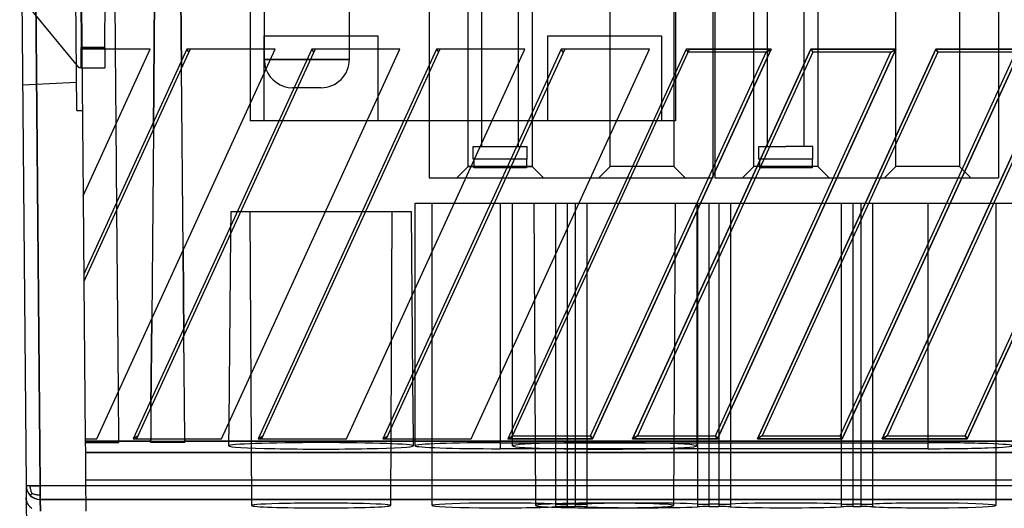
# Model space of a CAD drawing. Header units: millimetres. Extents: x 169.7 to 222.2, y -58 to 0.6.
# Tile 2 of 6: x 169.9 to 204.6, y -34.9 to -17.7. Entities that reach past the tile are written whole.
import ezdxf

# ---------------------------------------------------------------- set-up
doc = ezdxf.new("R2010")
doc.units = ezdxf.units.MM
doc.layers.add('MAIN-1', color=7, linetype='Continuous')
doc.layers.add('MAIN-2', color=7, linetype='Continuous')

msp = doc.modelspace()

# ---------------------------------------------------------------- linework, layer by layer
at = {"layer": 'MAIN-1'}
for p, q in [((169.888, -8.4), (170.112, -34.102)), ((170.612, -34.111), (170.388, -8.4)), ((172.079, -18.739), (172.124, -23.909)), ((174.493, -18.739), (172.079, -18.739)), ((172.124, -23.909), (174.493, -18.739)), ((175.901, -18.739), (172.151, -26.923)), ((172.603, -32.466), (178.893, -18.739)), ((172.888, -18.739), (172.888, -18.826)), ((173.288, -21.369), (173.265, -18.739)), ((180.301, -18.739), (174.011, -32.466)), ((178.893, -18.739), (175.901, -18.739)), ((177.003, -32.466), (183.293, -18.739)), ((178.009, -18.739), (178.009, -20.668)), ((184.701, -18.739), (178.411, -32.466)), ((178.509, -18.739), (178.509, -19.1)), ((183.293, -18.739), (180.301, -18.739)), ((181.403, -32.466), (187.693, -18.739)), ((181.509, -19.1), (181.509, -18.739)), ((189.101, -18.739), (182.811, -32.466)), ((187.693, -18.739), (184.701, -18.739)), ((185.803, -32.466), (192.093, -18.739)), ((187.211, -32.466), (193.501, -18.739)), ((192.093, -18.739), (189.101, -18.739)), ((196.372, -18.739), (190.082, -32.466)), ((191.489, -32.466), (197.78, -18.739)), ((193.501, -18.739), (196.372, -18.739)), ((200.772, -18.739), (194.482, -32.466)), ((195.889, -32.466), (202.18, -18.739)), ((196.2, -18.85), (196.372, -18.739)), ((197.78, -18.739), (200.772, -18.739)), ((197.78, -18.739), (197.85, -18.85)), ((205.172, -18.739), (198.882, -32.466)), ((200.289, -32.466), (206.58, -18.739)), ((200.6, -18.85), (200.772, -18.739)), ((202.18, -18.739), (205.172, -18.739)), ((202.25, -18.85), (202.18, -18.739)), ((209.572, -18.739), (203.282, -32.466)), ((172.887, -18.907), (172.886, -18.983)), ((172.886, -18.983), (172.886, -19.053)), ((172.886, -19.053), (172.886, -19.117)), ((172.888, -18.826), (172.887, -18.907)), ((190.011, -32.356), (196.2, -18.85)), ((197.85, -18.85), (191.661, -32.356)), ((196.2, -18.85), (193.45, -18.85)), ((194.324, -18.85), (194.324, -22.943)), ((194.394, -18.85), (194.394, -22.791)), ((194.411, -32.356), (200.6, -18.85)), ((202.25, -18.85), (196.061, -32.356)), ((200.6, -18.85), (197.85, -18.85)), ((198.811, -32.356), (205, -18.85)), ((206.65, -18.85), (200.461, -32.356)), ((205, -18.85), (202.25, -18.85)), ((203.211, -32.356), (209.4, -18.85)), ((204.394, -18.85), (204.394, -20.172)), ((172.085, -19.4), (172.884, -19.4)), ((172.885, -19.227), (172.884, -19.273)), ((172.884, -19.273), (172.884, -19.311)), ((172.884, -19.311), (172.884, -19.343)), ((172.884, -19.343), (172.884, -19.368)), ((172.884, -19.368), (172.884, -19.386)), ((172.884, -19.386), (172.884, -19.396)), ((172.884, -19.396), (172.884, -19.4)), ((172.886, -19.117), (172.885, -19.175)), ((172.885, -19.175), (172.885, -19.227)), ((175.651, -25.815), (175.595, -19.407)), ((175.651, -25.815), (175.595, -19.407)), ((178.728, -19.1), (178.509, -19.1)), ((181.509, -19.1), (180.136, -19.1)), ((184.324, -19.561), (184.324, -23.27)), ((180.509, -20.1), (179.677, -20.1)), ((182.133, -21.27), (179.141, -21.27)), ((184.324, -21.27), (183.541, -21.27)), ((174.6, -21.578), (174.542, -28.234)), ((174.6, -21.578), (174.542, -28.234)), ((184.324, -23.27), (185.617, -23.27)), ((187.025, -23.27), (190.017, -23.27)), ((191.425, -23.27), (194.175, -23.27)), ((195.825, -23.27), (198.575, -23.27)), ((200.225, -23.27), (202.975, -23.27)), ((183.824, -24.164), (185.207, -24.164)), ((183.824, -27.182), (183.824, -24.164)), ((186.615, -24.164), (186.824, -24.164)), ((186.824, -24.164), (186.824, -30.237)), ((186.824, -24.164), (189.607, -24.164)), ((191.015, -24.164), (193.765, -24.164)), ((195.415, -24.164), (198.165, -24.164)), ((199.815, -24.164), (201.894, -24.164)), ((201.894, -24.164), (202.565, -24.164)), ((201.894, -24.164), (201.894, -25.627)), ((204.215, -24.164), (204.894, -24.164)), ((173.371, -30.791), (173.315, -24.383)), ((180.667, -24.47), (177.675, -24.47)), ((183.694, -24.47), (182.075, -24.47)), ((183.719, -27.411), (183.694, -24.47)), ((177.318, -25.248), (177.26, -31.904)), ((172.151, -26.923), (172.199, -32.466)), ((175.709, -32.466), (175.677, -28.829)), ((175.709, -32.466), (175.677, -28.829)), ((201.894, -29.228), (201.894, -32.356)), ((183.764, -32.466), (183.746, -30.425)), ((183.824, -32.466), (183.824, -30.254)), ((174.515, -31.366), (174.505, -32.466)), ((174.515, -31.366), (174.505, -32.466)), ((172.199, -32.466), (172.603, -32.466)), ((174.011, -32.466), (177.003, -32.466)), ((178.411, -32.466), (181.403, -32.466)), ((182.811, -32.466), (185.803, -32.466)), ((190.082, -32.466), (187.211, -32.466)), ((187.261, -32.356), (190.011, -32.356)), ((190.011, -32.356), (190.082, -32.466)), ((191.661, -32.356), (191.489, -32.466)), ((194.482, -32.466), (191.489, -32.466)), ((191.661, -32.356), (194.411, -32.356)), ((194.411, -32.356), (194.482, -32.466)), ((196.061, -32.356), (195.889, -32.466)), ((198.882, -32.466), (195.889, -32.466)), ((196.061, -32.356), (198.811, -32.356)), ((198.811, -32.356), (198.882, -32.466)), ((200.461, -32.356), (200.289, -32.466)), ((203.282, -32.466), (200.289, -32.466)), ((200.461, -32.356), (203.211, -32.356)), ((203.211, -32.356), (203.282, -32.466)), ((170.112, -34.102), (170.116, -34.531)), ((170.26, -34.143), (170.259, -34.11)), ((170.262, -34.172), (170.26, -34.143)), ((170.265, -34.198), (170.262, -34.172)), ((170.269, -34.223), (170.265, -34.198)), ((170.275, -34.248), (170.269, -34.223)), ((170.281, -34.271), (170.275, -34.248)), ((170.288, -34.295), (170.281, -34.271)), ((170.297, -34.318), (170.288, -34.295)), ((170.306, -34.342), (170.297, -34.318)), ((170.316, -34.365), (170.306, -34.342)), ((170.612, -34.111), (221.206, -34.111)), ((170.612, -34.111), (170.612, -34.45)), ((170.116, -34.531), (170.215, -45.809)), ((170.118, -34.566), (170.116, -34.531)), ((170.122, -34.6), (170.118, -34.566)), ((170.128, -34.632), (170.122, -34.6)), ((170.137, -34.663), (170.128, -34.632)), ((170.146, -34.692), (170.137, -34.663)), ((170.157, -34.719), (170.146, -34.692)), ((170.262, -34.452), (170.261, -34.453)), ((170.264, -34.45), (170.262, -34.452)), ((170.267, -34.448), (170.264, -34.45)), ((170.271, -34.444), (170.267, -34.448)), ((170.276, -34.439), (170.271, -34.444)), ((170.282, -34.433), (170.276, -34.439)), ((170.289, -34.426), (170.282, -34.433)), ((170.297, -34.418), (170.289, -34.426)), ((170.306, -34.409), (170.297, -34.418)), ((170.317, -34.399), (170.306, -34.409)), ((170.327, -34.388), (170.316, -34.365)), ((170.328, -34.388), (170.317, -34.399)), ((170.353, -34.4), (170.327, -34.388)), ((170.38, -34.41), (170.353, -34.4)), ((170.407, -34.42), (170.38, -34.41)), ((170.433, -34.428), (170.407, -34.42)), ((170.46, -34.435), (170.433, -34.428)), ((170.487, -34.441), (170.46, -34.435)), ((170.515, -34.445), (170.487, -34.441)), ((170.544, -34.448), (170.515, -34.445)), ((170.576, -34.449), (170.544, -34.448)), ((170.612, -34.45), (170.576, -34.449)), ((170.612, -34.45), (170.612, -34.598)), ((221.206, -34.598), (170.612, -34.598)), ((170.613, -34.598), (170.617, -35.01)), ((170.169, -34.744), (170.157, -34.719)), ((170.183, -34.768), (170.169, -34.744)), ((170.197, -34.791), (170.183, -34.768)), ((170.213, -34.813), (170.197, -34.791)), ((170.23, -34.834), (170.213, -34.813)), ((170.249, -34.854), (170.23, -34.834)), ((170.269, -34.874), (170.249, -34.854)), ((170.29, -34.893), (170.269, -34.874)), ((170.313, -34.911), (170.29, -34.893)), ((188.775, -34.761), (188.775, -34.859)), ((189.467, -34.768), (189.182, -34.768)), ((189.182, -34.768), (189.182, -34.851)), ((189.182, -34.851), (189.467, -34.851)), ((189.467, -34.768), (189.467, -34.851)), ((189.874, -34.761), (189.874, -34.859)), ((193.775, -34.761), (193.775, -34.859)), ((194.537, -34.768), (194.182, -34.768)), ((194.182, -34.768), (194.182, -34.851)), ((194.182, -34.851), (194.537, -34.851)), ((194.537, -34.768), (194.537, -34.851)), ((194.944, -34.761), (194.944, -34.859)), ((198.845, -34.761), (198.845, -34.859)), ((199.537, -34.761), (199.252, -34.761)), ((199.252, -34.768), (199.252, -34.851)), ((199.252, -34.851), (199.537, -34.851)), ((199.537, -34.768), (199.537, -34.851)), ((199.944, -34.761), (199.944, -34.859))]:
    msp.add_line(p, q, dxfattribs=at)
for centre, start, end in [((179.509, -19.1), 180, 200.1034), ((180.509, -19.1), 269.9997, 0)]:
    msp.add_arc(centre, 1, start, end, dxfattribs=at)
for centre, major_axis, ratio, start_param, end_param in [((170.612, -34.098), (0.5, 0.004), 0.026176, 3.141431, 3.926547), ((170.612, -34.098), (-0.5, -0.004), 0.999391, 0, 0.78219), ((170.612, -34.098), (0.5, 0.004), 0.026176, -2.356639, -1.571025), ((170.612, -34.098), (-0.5, -0.004), 0.999391, 0.78219, 1.562075), ((186.824, -34.81), (-2.4, 0), 0.034921, -2.519728, 0), ((186.824, -34.81), (-2.4, 0), 0.034921, 0, 2.519728), ((189.182, -34.751), (-0.5, 0), 0.034921, 0.621864, 1.570796), ((189.182, -34.869), (-0.5, 0), 0.034921, -1.570796, -0.621864), ((189.467, -34.751), (-0.5, 0), 0.034921, 1.570796, 2.519728), ((189.467, -34.869), (-0.5, 0), 0.034921, -2.519728, -1.570796), ((191.824, -34.81), (-2.4, 0), 0.034921, -2.519728, -0.621864), ((191.824, -34.81), (-2.4, 0), 0.034921, 0.621864, 2.519728), ((194.182, -34.751), (-0.5, 0), 0.034921, 0.621864, 1.570796), ((194.182, -34.869), (-0.5, 0), 0.034921, -1.570796, -0.621864), ((194.537, -34.751), (-0.5, 0), 0.034921, 1.570796, 2.519728), ((194.537, -34.869), (-0.5, 0), 0.034921, -2.519728, -1.570796), ((196.894, -34.81), (-2.4, 0), 0.034921, -2.519728, -0.621864), ((196.894, -34.81), (-2.4, 0), 0.034921, 0.621864, 2.519728), ((199.252, -34.751), (-0.5, 0), 0.034921, 0.621864, 1.570796), ((199.252, -34.869), (-0.5, 0), 0.034921, -1.570796, -0.621864), ((199.537, -34.751), (-0.5, 0), 0.034921, 1.570796, 2.519728), ((199.537, -34.869), (-0.5, 0), 0.034921, -2.519728, -1.570796), ((201.894, -34.81), (-2.4, 0), 0.034921, -3.141593, -0.621864), ((201.894, -34.81), (-2.4, 0), 0.034921, 0.621864, 3.141593)]:
    msp.add_ellipse(centre, major_axis=major_axis, ratio=ratio, start_param=start_param, end_param=end_param, dxfattribs=at)
at = {"layer": 'MAIN-2'}
for p, q in [((169.888, -8.4), (170.112, -34.102)), ((170.388, -8.4), (170.612, -34.116)), ((173.265, -18.739), (173.182, -9.2)), ((174.708, -9.2), (174.6, -21.578)), ((175.595, -19.407), (175.506, -9.2)), ((172.008, -10.6), (172.079, -18.739)), ((174.6, -21.578), (174.696, -10.6)), ((175.518, -10.6), (175.595, -19.407)), ((172.021, -14.269), (172.052, -18.68)), ((172.889, -18.682), (172.919, -14.269)), ((185.699, -22.87), (185.699, -14.31)), ((186.174, -22.17), (186.174, -14.35)), ((187.474, -22.17), (187.474, -14.35)), ((187.949, -14.31), (187.949, -22.87)), ((190.699, -22.87), (190.699, -14.35)), ((192.949, -14.35), (192.949, -22.87)), ((195.769, -22.87), (195.769, -14.31)), ((196.244, -22.17), (196.244, -14.35)), ((197.544, -22.17), (197.544, -14.35)), ((198.019, -14.31), (198.019, -22.87)), ((200.769, -22.87), (200.769, -14.35)), ((203.019, -14.35), (203.019, -22.87)), ((178.509, -14.6), (178.509, -18.739)), ((181.509, -18.739), (181.509, -14.6)), ((171.898, -20.902), (171.854, -15.902)), ((171.986, -19.4), (170.004, -16.978)), ((178.009, -16.878), (178.009, -18.739)), ((184.324, -16.9), (184.324, -19.561)), ((193.009, -16.878), (193.009, -21.27)), ((194.324, -16.9), (194.324, -18.85)), ((194.394, -16.9), (194.394, -18.85)), ((204.394, -16.9), (204.394, -18.85)), ((178.509, -21.27), (178.509, -18.27)), ((178.509, -18.27), (182.509, -18.27)), ((182.509, -18.27), (182.509, -21.27)), ((188.509, -21.27), (188.509, -18.27)), ((188.509, -18.27), (192.509, -18.27)), ((192.509, -18.27), (192.509, -21.27)), ((172.052, -18.769), (172.052, -18.68)), ((172.052, -18.68), (172.889, -18.682)), ((172.889, -18.68), (172.052, -18.682)), ((172.079, -18.739), (172.079, -18.739)), ((172.079, -18.739), (172.079, -18.739)), ((175.78, -18.739), (172.148, -26.664)), ((172.889, -18.682), (172.888, -18.691)), ((172.888, -18.691), (172.888, -18.701)), ((172.888, -18.701), (172.888, -18.711)), ((172.888, -18.711), (172.888, -18.72)), ((172.888, -18.72), (172.888, -18.73)), ((172.888, -18.73), (172.888, -18.739)), ((180.18, -18.739), (173.889, -32.466)), ((174.493, -18.739), (174.493, -18.739)), ((174.493, -18.739), (174.493, -18.739)), ((175.901, -18.739), (175.78, -18.739)), ((175.85, -18.85), (175.78, -18.739)), ((175.901, -18.739), (175.901, -18.739)), ((175.901, -18.739), (175.901, -18.739)), ((184.58, -18.739), (178.289, -32.466)), ((178.893, -18.739), (178.893, -18.739)), ((178.893, -18.739), (178.893, -18.739)), ((180.301, -18.739), (180.18, -18.739)), ((180.18, -18.739), (180.25, -18.85)), ((180.301, -18.739), (180.301, -18.739)), ((180.301, -18.739), (180.301, -18.739)), ((188.98, -18.739), (182.689, -32.466)), ((183.293, -18.739), (183.293, -18.739)), ((183.293, -18.739), (183.293, -18.739)), ((184.701, -18.739), (184.58, -18.739)), ((184.58, -18.739), (184.65, -18.85)), ((184.701, -18.739), (184.701, -18.739)), ((184.701, -18.739), (184.701, -18.739)), ((193.38, -18.739), (187.089, -32.466)), ((187.693, -18.739), (187.693, -18.739)), ((187.693, -18.739), (187.693, -18.739)), ((189.101, -18.739), (188.98, -18.739)), ((189.05, -18.85), (188.98, -18.739)), ((189.101, -18.739), (189.101, -18.739)), ((189.101, -18.739), (189.101, -18.739)), ((190.082, -32.466), (196.372, -18.739)), ((197.78, -18.739), (191.489, -32.466)), ((192.093, -18.739), (192.093, -18.739)), ((192.093, -18.739), (192.093, -18.739)), ((196.372, -18.739), (193.38, -18.739)), ((193.45, -18.85), (193.38, -18.739)), ((194.482, -32.466), (200.772, -18.739)), ((202.18, -18.739), (195.889, -32.466)), ((196.372, -18.739), (196.2, -18.85)), ((200.772, -18.739), (197.78, -18.739)), ((197.78, -18.739), (197.85, -18.85)), ((198.882, -32.466), (205.172, -18.739)), ((206.58, -18.739), (200.289, -32.466)), ((200.6, -18.85), (200.772, -18.739)), ((205.172, -18.739), (202.18, -18.739)), ((202.18, -18.739), (202.25, -18.85)), ((203.282, -32.466), (209.572, -18.739)), ((172.053, -18.851), (172.052, -18.769)), ((172.053, -18.929), (172.053, -18.851)), ((172.054, -19.001), (172.053, -18.929)), ((172.054, -19.068), (172.054, -19.001)), ((172.055, -19.13), (172.054, -19.068)), ((172.057, -19.4), (171.986, -19.4)), ((172.055, -19.185), (172.055, -19.13)), ((172.056, -19.235), (172.055, -19.185)), ((172.056, -19.278), (172.056, -19.235)), ((172.056, -19.315), (172.056, -19.278)), ((172.056, -19.345), (172.056, -19.315)), ((172.056, -19.369), (172.056, -19.345)), ((172.057, -19.386), (172.056, -19.369)), ((172.057, -19.396), (172.057, -19.386)), ((172.057, -19.4), (172.057, -19.396)), ((172.057, -19.4), (172.057, -19.4)), ((172.057, -19.4), (172.085, -19.4)), ((172.884, -19.4), (172.884, -19.4)), ((178.509, -19.1), (181.509, -19.1)), ((180.136, -19.1), (178.728, -19.1)), ((169.989, -20), (171.889, -19.9)), ((171.889, -19.9), (171.889, -19.9)), ((179.677, -20.1), (179.509, -20.1)), ((204.394, -20.172), (204.394, -23.27)), ((178.009, -20.668), (178.009, -21.27)), ((171.898, -20.902), (172.098, -20.9)), ((171.898, -20.902), (171.898, -20.902)), ((172.098, -20.9), (172.098, -20.9)), ((173.315, -24.383), (173.288, -21.369)), ((179.141, -21.27), (178.009, -21.27)), ((178.009, -21.27), (178.009, -21.27)), ((183.541, -21.27), (182.133, -21.27)), ((193.009, -21.27), (184.324, -21.27)), ((193.009, -21.27), (193.009, -21.27)), ((185.874, -22.17), (186.824, -22.17)), ((185.874, -22.62), (185.874, -22.17)), ((186.824, -22.17), (187.774, -22.17)), ((187.774, -22.62), (187.774, -22.17)), ((195.944, -22.17), (196.894, -22.17)), ((195.944, -22.62), (195.944, -22.17)), ((197.844, -22.17), (196.894, -22.17)), ((197.844, -22.62), (197.844, -22.17)), ((185.299, -23.27), (185.699, -22.87)), ((187.949, -22.87), (185.699, -22.87)), ((185.699, -22.87), (187.949, -22.87)), ((185.896, -22.62), (185.874, -22.62)), ((185.896, -22.62), (185.896, -22.92)), ((185.896, -22.62), (185.896, -22.92)), ((187.753, -22.62), (185.896, -22.62)), ((187.753, -22.62), (187.753, -22.92)), ((187.753, -22.62), (187.774, -22.62)), ((187.753, -22.62), (187.753, -22.92)), ((187.949, -22.87), (188.349, -23.27)), ((190.299, -23.27), (190.699, -22.87)), ((192.949, -22.87), (190.699, -22.87)), ((192.949, -22.87), (190.699, -22.87)), ((192.949, -22.87), (193.349, -23.27)), ((194.394, -22.791), (194.394, -23.27)), ((195.369, -23.27), (195.769, -22.87)), ((198.019, -22.87), (195.769, -22.87)), ((198.019, -22.87), (195.769, -22.87)), ((195.966, -22.62), (195.944, -22.62)), ((195.966, -22.62), (195.966, -22.92)), ((195.966, -22.62), (195.966, -22.92)), ((197.823, -22.62), (195.966, -22.62)), ((197.823, -22.62), (197.823, -22.92)), ((197.823, -22.62), (197.844, -22.62)), ((197.823, -22.62), (197.823, -22.92)), ((198.019, -22.87), (198.419, -23.27)), ((200.369, -23.27), (200.769, -22.87)), ((203.019, -22.87), (200.769, -22.87)), ((203.019, -22.87), (200.769, -22.87)), ((203.019, -22.87), (203.419, -23.27)), ((186.824, -22.92), (185.896, -22.92)), ((187.753, -22.92), (186.824, -22.92)), ((194.324, -22.943), (194.324, -23.27)), ((196.894, -22.92), (195.966, -22.92)), ((197.823, -22.92), (196.894, -22.92)), ((184.324, -23.27), (184.324, -23.27)), ((185.617, -23.27), (187.025, -23.27)), ((190.017, -23.27), (191.425, -23.27)), ((194.175, -23.27), (194.324, -23.27)), ((194.324, -23.27), (194.324, -23.27)), ((194.394, -23.27), (194.394, -23.27)), ((194.394, -23.27), (195.825, -23.27)), ((198.575, -23.27), (200.225, -23.27)), ((202.975, -23.27), (204.394, -23.27)), ((204.394, -23.27), (204.394, -23.27)), ((172.124, -23.909), (172.151, -26.923)), ((172.124, -23.909), (172.124, -23.909)), ((172.124, -23.909), (172.124, -23.909)), ((184.424, -34.81), (184.424, -24.164)), ((185.207, -24.164), (186.615, -24.164)), ((186.824, -24.164), (186.824, -32.813)), ((187.259, -32.712), (187.259, -24.164)), ((188.081, -34.814), (188.025, -24.164)), ((188.775, -24.164), (188.775, -34.761)), ((188.775, -24.164), (188.775, -34.761)), ((189.182, -24.164), (189.182, -34.768)), ((189.182, -24.164), (189.182, -34.768)), ((189.467, -24.164), (189.467, -34.768)), ((189.467, -24.164), (189.467, -34.768)), ((189.607, -24.164), (191.015, -24.164)), ((189.874, -24.164), (189.874, -34.761)), ((189.874, -24.164), (189.874, -34.761)), ((192.993, -24.164), (192.938, -34.814)), ((193.759, -24.164), (193.759, -32.712)), ((193.765, -24.164), (195.415, -24.164)), ((193.775, -24.164), (193.775, -34.761)), ((193.775, -24.164), (193.775, -34.761)), ((194.182, -24.164), (194.182, -34.768)), ((194.182, -24.164), (194.182, -34.768)), ((194.537, -24.164), (194.537, -34.768)), ((194.537, -24.164), (194.537, -34.768)), ((194.944, -24.164), (194.944, -34.761)), ((194.944, -24.164), (194.944, -34.761)), ((198.165, -24.164), (199.815, -24.164)), ((198.845, -24.164), (198.845, -34.761)), ((198.845, -24.164), (198.845, -34.761)), ((199.252, -24.164), (199.252, -34.768)), ((199.252, -24.164), (199.252, -34.768)), ((199.537, -24.164), (199.537, -34.768)), ((199.537, -24.164), (199.537, -34.768)), ((199.944, -24.164), (199.944, -34.761)), ((199.944, -24.164), (199.944, -34.761)), ((201.894, -24.164), (201.894, -32.813)), ((202.565, -24.164), (204.215, -24.164)), ((204.294, -24.164), (204.294, -34.81)), ((177.325, -24.47), (177.318, -25.248)), ((177.675, -24.47), (177.325, -24.47)), ((178.066, -34.814), (178.012, -24.47)), ((182.075, -24.47), (180.667, -24.47)), ((183.007, -24.47), (182.953, -34.814)), ((201.894, -25.627), (201.894, -29.228)), ((175.651, -25.815), (175.677, -28.829)), ((175.677, -28.829), (175.651, -25.815)), ((172.151, -26.923), (172.151, -26.923)), ((183.746, -30.425), (183.719, -27.411)), ((183.824, -30.254), (183.824, -27.182)), ((174.542, -28.234), (174.515, -31.366)), ((174.515, -31.366), (174.542, -28.234)), ((186.824, -30.237), (186.824, -32.604)), ((173.386, -32.591), (173.371, -30.791)), ((177.26, -31.904), (177.253, -32.712)), ((172.199, -32.466), (172.199, -32.466)), ((172.199, -32.466), (172.2, -32.551)), ((172.2, -32.551), (172.203, -32.947)), ((174.504, -32.551), (172.2, -32.551)), ((216.116, -32.556), (172.2, -32.556)), ((172.2, -32.591), (172.2, -32.591)), ((172.2, -32.591), (173.386, -32.591)), ((172.603, -32.466), (172.603, -32.466)), ((172.603, -32.466), (172.603, -32.466)), ((173.386, -32.591), (173.386, -32.591)), ((174.061, -32.356), (173.889, -32.466)), ((173.889, -32.466), (174.011, -32.466)), ((174.011, -32.466), (174.011, -32.466)), ((174.011, -32.466), (174.011, -32.466)), ((174.505, -32.466), (174.504, -32.586)), ((174.504, -32.551), (174.505, -32.466)), ((174.504, -32.586), (174.504, -32.551)), ((174.504, -32.586), (175.71, -32.586)), ((175.709, -32.466), (175.71, -32.551)), ((175.71, -32.586), (175.709, -32.466)), ((175.71, -32.551), (175.71, -32.586)), ((216.091, -32.551), (175.71, -32.551)), ((177.003, -32.466), (177.003, -32.466)), ((177.003, -32.466), (177.003, -32.466)), ((178.289, -32.466), (178.461, -32.356)), ((178.289, -32.466), (178.411, -32.466)), ((178.411, -32.466), (178.411, -32.466)), ((178.411, -32.466), (178.411, -32.466)), ((181.403, -32.466), (181.403, -32.466)), ((181.403, -32.466), (181.403, -32.466)), ((182.689, -32.466), (182.861, -32.356)), ((182.689, -32.466), (182.811, -32.466)), ((182.811, -32.466), (182.811, -32.466)), ((182.811, -32.466), (182.811, -32.466)), ((183.766, -32.712), (183.764, -32.466)), ((183.824, -32.708), (183.824, -32.466)), ((185.803, -32.466), (185.803, -32.466)), ((185.803, -32.466), (185.803, -32.466)), ((186.824, -32.604), (201.894, -32.604)), ((187.089, -32.466), (187.261, -32.356)), ((187.089, -32.466), (190.082, -32.466)), ((190.082, -32.466), (190.011, -32.356)), ((191.489, -32.466), (191.661, -32.356)), ((191.489, -32.466), (194.482, -32.466)), ((194.482, -32.466), (194.411, -32.356)), ((196.061, -32.356), (195.889, -32.466)), ((195.889, -32.466), (198.882, -32.466)), ((198.882, -32.466), (198.811, -32.356)), ((200.289, -32.466), (200.461, -32.356)), ((200.289, -32.466), (203.282, -32.466)), ((201.894, -32.356), (201.894, -32.604)), ((203.282, -32.466), (203.211, -32.356)), ((172.203, -32.947), (172.212, -33.911)), ((219.616, -32.947), (172.203, -32.947)), ((172.203, -32.952), (219.616, -32.952)), ((201.894, -32.813), (186.824, -32.813)), ((172.212, -33.911), (172.221, -35.01)), ((172.212, -33.911), (219.607, -33.911)), ((219.607, -33.916), (172.212, -33.916)), ((221.206, -34.116), (170.612, -34.116)), ((170.612, -34.602), (170.612, -34.116)), ((170.118, -34.571), (170.116, -34.536)), ((170.122, -34.605), (170.118, -34.571)), ((170.128, -34.637), (170.122, -34.605)), ((170.137, -34.668), (170.128, -34.637)), ((170.146, -34.697), (170.137, -34.668)), ((170.157, -34.724), (170.146, -34.697)), ((170.612, -34.602), (221.205, -34.602)), ((170.617, -35.015), (170.613, -34.602)), ((170.169, -34.749), (170.157, -34.724)), ((170.183, -34.773), (170.169, -34.749)), ((170.197, -34.796), (170.183, -34.773)), ((170.213, -34.818), (170.197, -34.796)), ((170.231, -34.839), (170.213, -34.818)), ((170.249, -34.86), (170.231, -34.839)), ((170.269, -34.88), (170.249, -34.86)), ((170.291, -34.898), (170.269, -34.88)), ((170.314, -34.916), (170.291, -34.898))]:
    msp.add_line(p, q, dxfattribs=at)
msp.add_arc((179.509, -19.1), 1, 200.1034, 269.9997, dxfattribs=at)
for centre, major_axis, ratio, start_param, end_param in [((180.509, -32.712), (-3.258, 0), 0.034899, -3.141288, -0.000305), ((186.824, -32.708), (-3, 0), 0.034921, -1.570796, 0), ((190.509, -32.712), (-3.25, 0), 0.034921, -3.141593, 0), ((201.894, -32.708), (-3, 0), 0.034921, -3.141593, -1.570796), ((180.509, -32.712), (-3.258, 0), 0.034899, -0.000305, 3.141897), ((186.824, -32.708), (-3, 0), 0.034921, 0, 1.570796), ((190.509, -32.712), (-3.25, 0), 0.034921, 0, 3.141593), ((201.894, -32.708), (-3, 0), 0.034921, 1.570796, 3.141593), ((170.612, -34.103), (0.5, 0.004), 0.026176, -3.141592, -1.571025), ((170.612, -34.103), (-0.5, -0.004), 0.999391, 0.000005, 1.56208), ((180.509, -34.814), (2.445, 0), 0.034899, -0.000183, 3.141776), ((180.509, -34.814), (2.445, 0), 0.034899, -3.14141, -0.000183), ((190.509, -34.814), (2.43, 0), 0.034899, -0.000183, 3.141776), ((190.509, -34.814), (2.43, 0), 0.034899, -3.14141, -0.000183)]:
    msp.add_ellipse(centre, major_axis=major_axis, ratio=ratio, start_param=start_param, end_param=end_param, dxfattribs=at)

doc.saveas('drawing.dxf')
